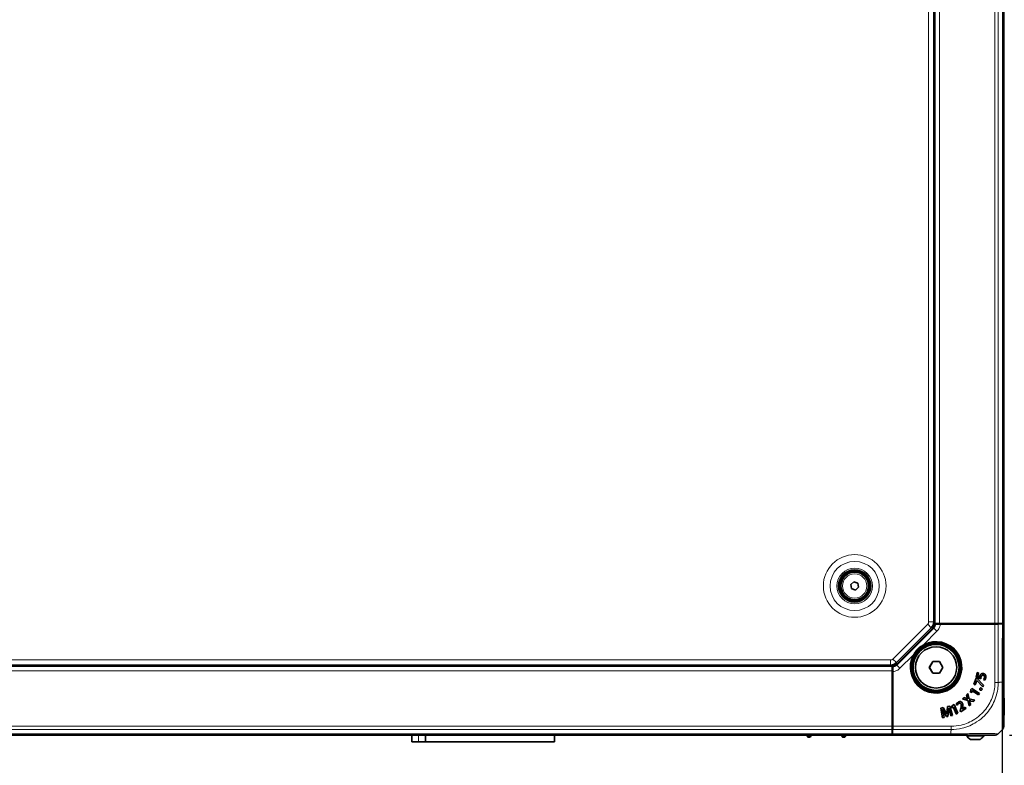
# Model space of a CAD drawing. Header units: millimetres. Extents: x 0 to 1118, y 0 to 864.
# Tile 82 of 86: x 577 to 684, y 446 to 527. Entities that reach past the tile are written whole.
import ezdxf

# ---------------------------------------------------------------- set-up
doc = ezdxf.new("R2010")
doc.units = ezdxf.units.MM
doc.layers.add('ALPHAREV', color=7, linetype='Continuous', lineweight=25)
doc.styles.add('SLDTEXTSTYLE0', font='TXT', dxfattribs={"width": 0.605})
doc.dimstyles.new('SLDDIMSTYLE0', dxfattribs={"dimtxt": 3.175, "dimasz": 4.572, "dimexe": 0, "dimexo": 0.0625, "dimgap": 0.79375, "dimtad": 0, "dimtih": 1, "dimtoh": 1, "dimdec": 0, "dimlfac": 4, "dimrnd": 1e-09, "dimzin": 12, "dimdsep": 46, "dimtxsty": 'SLDTEXTSTYLE0', "dimsah": 1, "dimcen": 0.09, "dimadec": 0, "dimazin": 3, "dimtfac": 1, "dimtofl": 0, "dimtmove": 0, "dimatfit": 3, "dimfxl": 1, "dimfrac": 2, "dimtolj": 1, "dimtzin": 12, "dimarcsym": 0})

# ---------------------------------------------------------------- blocks, each defined once
blk = doc.blocks.new('_D_1')
at = {"layer": 'ALPHAREV'}
for p, q in [((684.63, 449.06), (866.08, 449.06)), ((864.48, 449.06), (864.48, 425.84)), ((861.09, 425.12), (859.99, 425.12)), ((859.99, 425.12), (859.99, 420.24)), ((865.94, 425.12), (867.03, 425.12)), ((867.03, 425.12), (867.03, 420.24)), ((859.99, 420.24), (861.09, 420.24)), ((867.03, 420.24), (865.94, 420.24)), ((864.48, 386.56), (864.48, 409.77)), ((810.44, 386.56), (866.08, 386.56))]:
    blk.add_line(p, q, dxfattribs=at)
for points in [[(864.48, 449.06), (863.72, 444.48), (865.24, 444.48)], [(864.48, 386.56), (865.24, 391.13), (863.72, 391.13)]]:
    blk.add_solid(points, dxfattribs=at)
at = {"layer": 'ALPHAREV', "char_height": 3.175, "attachment_point": 1, "style": 'SLDTEXTSTYLE0'}
for s, insert in [('250', (851.63, 424.34)), ('10', (861.09, 424.34)), ('MIN', (869.31, 424.34)), ('ACESS DOOR', (849.33, 418.73)), ('CLEARANCE', (851.15, 413.86))]:
    blk.add_mtext(s, dxfattribs=dict(at, insert=insert))
blk = doc.blocks.new('_D_2')
at = {"layer": 'ALPHAREV'}
for p, q in [((683.84, 459.62), (683.84, 360.84)), ((808.84, 384.96), (808.84, 360.84)), ((851.62, 367.31), (850.53, 367.31)), ((850.53, 367.31), (850.53, 362.44)), ((856.48, 367.31), (857.57, 367.31)), ((857.57, 367.31), (857.57, 362.44)), ((683.84, 362.44), (808.84, 362.44)), ((808.84, 362.44), (834.29, 362.44)), ((850.53, 362.44), (851.62, 362.44)), ((857.57, 362.44), (856.48, 362.44))]:
    blk.add_line(p, q, dxfattribs=at)
for points in [[(683.84, 362.44), (688.42, 361.68), (688.42, 363.2)], [(808.84, 362.44), (804.27, 363.2), (804.27, 361.68)]]:
    blk.add_solid(points, dxfattribs=at)
at = {"layer": 'ALPHAREV', "char_height": 3.175, "attachment_point": 1, "style": 'SLDTEXTSTYLE0'}
for s, insert in [('500', (842.17, 366.53)), ('20', (851.62, 366.53)), ('MIN', (859.85, 366.53)), ('REAR CLEARANCE', (835.02, 360.93))]:
    blk.add_mtext(s, dxfattribs=dict(at, insert=insert))

msp = doc.modelspace()

# ---------------------------------------------------------------- linework, layer by layer
at = {"color": 7, "linetype": 'Continuous', "lineweight": 18}
for p, q in [((675.802833, 595.470842), (675.802833, 461.391427)), ((676.365333, 595.643634), (676.365333, 461.218634)), ((676.990333, 595.643634), (676.990333, 461.218634)), ((683.033226, 595.643634), (683.033226, 461.218634)), ((683.38678, 595.643634), (683.38678, 461.218634)), ((683.843887, 595.643634), (683.843887, 461.218634)), ((675.700321, 461.143939), (671.902528, 457.346147)), ((672.326202, 456.689801), (676.356667, 460.720266)), ((675.700321, 461.143939), (676.089229, 460.75503)), ((675.802833, 461.391427), (676.352833, 461.391427)), ((676.356667, 460.720266), (676.280805, 460.759106)), ((676.709359, 460.367574), (676.356667, 460.720266)), ((676.817074, 461.168634), (676.921877, 461.168634)), ((676.921877, 461.168634), (683.38678, 461.168634)), ((681.88597, 461.218634), (681.88597, 461.183533)), ((683.033226, 454.780673), (683.033226, 461.151179)), ((683.38678, 461.153735), (683.38678, 454.778226)), ((683.742515, 461.177324), (683.742515, 461.218634)), ((683.843887, 454.806195), (683.843887, 461.175554)), ((676.709359, 460.367574), (675.270506, 458.92872)), ((675.294207, 458.884703), (675.270506, 458.92872)), ((674.117747, 457.775962), (672.678894, 456.337109)), ((674.117747, 457.775962), (674.161764, 457.752261)), ((671.827833, 456.681134), (487.902833, 456.681134)), ((671.655041, 457.243634), (488.075625, 457.243634)), ((671.655041, 457.243634), (671.655041, 456.693634)), ((671.902528, 457.346147), (672.291437, 456.957238)), ((672.287362, 456.765663), (672.326202, 456.689801)), ((672.678894, 456.337109), (672.326202, 456.689801)), ((671.827833, 456.056134), (487.902833, 456.056134)), ((671.877833, 456.124591), (671.877833, 456.229394)), ((671.877833, 449.659688), (671.877833, 456.124591)), ((683.547622, 454.806134), (683.843845, 454.806134)), ((679.880987, 453.077622), (679.88163, 453.079707)), ((680.006255, 453.20423), (680.00418, 453.203554)), ((680.31119, 452.621187), (680.313259, 452.621878)), ((680.458135, 452.769798), (680.457541, 452.767698)), ((677.411325, 451.406222), (677.413473, 451.406601)), ((677.53163, 451.474672), (677.529739, 451.473583)), ((677.95876, 451.579896), (677.96093, 451.579676)), ((678.110702, 451.57401), (678.1086, 451.573426)), ((679.29034, 451.856596), (679.288228, 451.857145)), ((671.827833, 450.013241), (487.902833, 450.013241)), ((671.862934, 450.206134), (671.827833, 450.206134)), ((671.895288, 450.013241), (678.265794, 450.013241)), ((671.827833, 449.659688), (487.902833, 449.659688)), ((671.827833, 449.202581), (487.902833, 449.202581)), ((620.187833, 449.056134), (620.187833, 448.331134)), ((662.690171, 449.056134), (662.693601, 448.947479)), ((662.833816, 448.947477), (662.693601, 448.947477)), ((662.833816, 448.947479), (662.837245, 449.056134)), ((666.468473, 449.056134), (666.471846, 448.949297)), ((666.61207, 448.949295), (666.471846, 448.949295)), ((666.61207, 448.949297), (666.615442, 449.056134)), ((671.870913, 449.202581), (678.240273, 449.202581)), ((678.268244, 449.659688), (671.892732, 449.659688)), ((678.240333, 449.498801), (678.240333, 449.202623))]:
    msp.add_line(p, q, dxfattribs=at)
at = {"color": 7, "linetype": 'Continuous', "lineweight": 35}
for p, q in [((676.352833, 595.470842), (676.352833, 461.391427)), ((676.490333, 595.643634), (676.490333, 461.218634)), ((683.990333, 595.643634), (683.990333, 461.218634)), ((667.317615, 465.452823), (667.65601, 465.745563)), ((667.401938, 465.013394), (667.317615, 465.452823)), ((667.824657, 464.866705), (667.401938, 465.013394)), ((667.65601, 465.745563), (668.078728, 465.598875)), ((668.163052, 465.159446), (667.824657, 464.866705)), ((668.078728, 465.598875), (668.163052, 465.159446)), ((672.287362, 456.765663), (676.280805, 460.759106)), ((676.089229, 460.75503), (672.291437, 456.957238)), ((676.321961, 461.157725), (676.488485, 461.157725)), ((676.33609, 461.218634), (676.41773, 461.218634)), ((676.41773, 461.218634), (676.356821, 461.157725)), ((676.490333, 461.218634), (676.41773, 461.218634)), ((676.488485, 461.157725), (676.490333, 461.168634)), ((676.990333, 461.218634), (676.490333, 461.218634)), ((676.490333, 461.168634), (676.492016, 461.179544)), ((676.570364, 461.159299), (676.492016, 461.179544)), ((676.492016, 461.179544), (676.740333, 461.179544)), ((676.740333, 461.179544), (676.817074, 461.168634)), ((676.817074, 461.168634), (676.921877, 461.183533)), ((676.817074, 461.168634), (676.921877, 461.153735)), ((676.921877, 461.168634), (676.921877, 461.183533)), ((676.921877, 461.183533), (683.38678, 461.183533)), ((676.921877, 461.168634), (676.921877, 461.153735)), ((676.921877, 461.153735), (683.38678, 461.153735)), ((683.033226, 461.218634), (676.990333, 461.218634)), ((677.070718, 461.151179), (683.033226, 461.151179)), ((677.637744, 461.183533), (677.672845, 461.218634)), ((681.340333, 461.183533), (681.340333, 461.218634)), ((681.840333, 461.218634), (681.840333, 461.183533)), ((682.740333, 461.183533), (682.740333, 461.218634)), ((683.38678, 461.218634), (683.033226, 461.218634)), ((683.843887, 461.218634), (683.38678, 461.218634)), ((683.38678, 461.183533), (683.38678, 461.168634)), ((683.38678, 461.183533), (683.843887, 461.175554)), ((683.38678, 461.168634), (683.38678, 461.153735)), ((683.990333, 461.218634), (683.843887, 461.218634)), ((683.865333, 461.218634), (683.865333, 461.175156)), ((683.990333, 461.169383), (683.990333, 454.806679)), ((674.750339, 458.296128), (675.34898, 458.89477)), ((674.151698, 457.697487), (674.750339, 458.296128)), ((671.827833, 456.556134), (487.902833, 456.556134)), ((671.655041, 456.693634), (488.075625, 456.693634)), ((671.827833, 456.628737), (671.827833, 456.710377)), ((671.888743, 456.689647), (671.827833, 456.628737)), ((671.827833, 456.628737), (671.827833, 456.556134)), ((671.827833, 456.056134), (671.827833, 456.556134)), ((671.877833, 456.556134), (671.866924, 456.554451)), ((671.887169, 456.476103), (671.866924, 456.554451)), ((671.866924, 456.306134), (671.866924, 456.554451)), ((671.877833, 456.229394), (671.866924, 456.306134)), ((671.877833, 456.556134), (671.888743, 456.557983)), ((671.888743, 456.724506), (671.888743, 456.557983)), ((676.245698, 457.071361), (675.876063, 456.431134)), ((675.876063, 456.431134), (676.245698, 455.790907)), ((675.88614, 456.431134), (675.876063, 456.431134)), ((676.250736, 457.062634), (675.88614, 456.431134)), ((675.88614, 456.431134), (676.250736, 455.799634)), ((676.984968, 457.071361), (676.245698, 457.071361)), ((676.250736, 457.062634), (676.245698, 457.071361)), ((676.97993, 457.062634), (676.250736, 457.062634)), ((676.97993, 457.062634), (676.984968, 457.071361)), ((677.344527, 456.431134), (676.97993, 457.062634)), ((676.97993, 455.799634), (677.344527, 456.431134)), ((677.354603, 456.431134), (676.984968, 457.071361)), ((676.984968, 455.790907), (677.354603, 456.431134)), ((677.344527, 456.431134), (677.354603, 456.431134)), ((679.251381, 456.343634), (679.383996, 456.343634)), ((679.252833, 456.468634), (679.252833, 456.431134)), ((671.827833, 450.013241), (671.827833, 456.056134)), ((671.827833, 455.373623), (671.862934, 455.408724)), ((671.862934, 456.124591), (671.877833, 456.229394)), ((671.877833, 456.124591), (671.862934, 456.124591)), ((671.862934, 449.659688), (671.862934, 456.124591)), ((671.892732, 456.124591), (671.877833, 456.229394)), ((671.877833, 456.124591), (671.892732, 456.124591)), ((671.892732, 449.659688), (671.892732, 456.124591)), ((671.895288, 455.97575), (671.895288, 450.013241)), ((676.250736, 455.799634), (676.245698, 455.790907)), ((676.245698, 455.790907), (676.984968, 455.790907)), ((676.250736, 455.799634), (676.97993, 455.799634)), ((676.97993, 455.799634), (676.984968, 455.790907)), ((680.973259, 455.248939), (680.743366, 454.603224)), ((680.974583, 455.246152), (680.746153, 454.604548)), ((681.08999, 455.20738), (680.973259, 455.248939)), ((680.974583, 455.246152), (680.973259, 455.248939)), ((681.088789, 455.205491), (680.974583, 455.246152)), ((681.092594, 455.871229), (680.992971, 455.35383)), ((680.995476, 455.355297), (680.992971, 455.35383)), ((680.992971, 455.35383), (681.485302, 455.190364)), ((681.094324, 455.868674), (680.995476, 455.355297)), ((680.995476, 455.355297), (681.483257, 455.193342)), ((681.088789, 455.205491), (681.08999, 455.20738)), ((681.789035, 454.50065), (681.08999, 455.20738)), ((681.249662, 455.840986), (681.092594, 455.871229)), ((681.094324, 455.868674), (681.092594, 455.871229)), ((681.247107, 455.839256), (681.094324, 455.868674)), ((681.173039, 455.454578), (681.247107, 455.839256)), ((681.173039, 455.454578), (681.175538, 455.456017)), ((681.371879, 455.385179), (681.173039, 455.454578)), ((681.175538, 455.456017), (681.249662, 455.840986)), ((681.369921, 455.388173), (681.175538, 455.456017)), ((681.247107, 455.839256), (681.249662, 455.840986)), ((681.371879, 455.385179), (681.369921, 455.388173)), ((681.381368, 455.461058), (681.379224, 455.461467)), ((681.492447, 455.690734), (681.490867, 455.69224)), ((681.500298, 455.329593), (681.502439, 455.329175)), ((681.747052, 455.579557), (681.7466, 455.577421)), ((681.769791, 455.772011), (681.7702, 455.774156)), ((681.890114, 455.324686), (681.887969, 455.325091)), ((682.036495, 455.3028), (682.03864, 455.302399)), ((680.4963, 454.145125), (680.410229, 454.008474)), ((680.496984, 454.142116), (680.412347, 454.007742)), ((681.358656, 453.601957), (680.4963, 454.145125)), ((680.496984, 454.142116), (680.4963, 454.145125)), ((681.355647, 453.601274), (680.496984, 454.142116)), ((680.746153, 454.604548), (680.743366, 454.603224)), ((680.743366, 454.603224), (680.894082, 454.549565)), ((680.746153, 454.604548), (680.892758, 454.552352)), ((680.892758, 454.552352), (681.053736, 455.004501)), ((680.892758, 454.552352), (680.894082, 454.549565)), ((680.894082, 454.549565), (681.05506, 455.001713)), ((681.053736, 455.004501), (681.05506, 455.001713)), ((681.053736, 455.004501), (681.059234, 455.002543)), ((681.05506, 455.001713), (681.058015, 455.000661)), ((681.059234, 455.002543), (681.058015, 455.000661)), ((681.058015, 455.000661), (681.720646, 454.308561)), ((681.059234, 455.002543), (681.719776, 454.312624)), ((681.78652, 454.500091), (681.088789, 455.205491)), ((681.553423, 454.174845), (681.554388, 454.176806)), ((681.719776, 454.312624), (681.78652, 454.500091)), ((681.719776, 454.312624), (681.720646, 454.308561)), ((681.720646, 454.308561), (681.789035, 454.50065)), ((681.78652, 454.500091), (681.789035, 454.50065)), ((681.793345, 455.114967), (681.929189, 455.049002)), ((681.796714, 455.115756), (681.928579, 455.051723)), ((683.990333, 454.806679), (683.990333, 454.656156)), ((676.615333, 453.793634), (676.577833, 453.793634)), ((676.702833, 453.662472), (676.702833, 453.795086)), ((679.646274, 453.151794), (679.490736, 452.994631)), ((679.646897, 453.149321), (679.494943, 452.99578)), ((679.88163, 453.079707), (679.646274, 453.151794)), ((679.646897, 453.149321), (679.646274, 453.151794)), ((679.880987, 453.077622), (679.646897, 453.149321)), ((680.084209, 453.594303), (679.92867, 453.43714)), ((679.92867, 453.43714), (680.00418, 453.203554)), ((679.931155, 453.436548), (679.92867, 453.43714)), ((680.083052, 453.590032), (679.931155, 453.436548)), ((679.931155, 453.436548), (680.006255, 453.20423)), ((680.083052, 453.590032), (680.084209, 453.594303)), ((680.23182, 453.009995), (680.083052, 453.590032)), ((680.23361, 453.011797), (680.084209, 453.594303)), ((680.410229, 454.008474), (680.38168, 453.733675)), ((680.384028, 453.735159), (680.38168, 453.733675)), ((680.38168, 453.733675), (680.522612, 453.683821)), ((680.412347, 454.007742), (680.384028, 453.735159)), ((680.384028, 453.735159), (680.520705, 453.68681)), ((680.412347, 454.007742), (680.410229, 454.008474)), ((680.520705, 453.68681), (680.540329, 453.892561)), ((680.520705, 453.68681), (680.522612, 453.683821)), ((680.522612, 453.683821), (680.542451, 453.891837)), ((680.540329, 453.892561), (680.543439, 453.8975)), ((680.540329, 453.892561), (680.542451, 453.891837)), ((680.542451, 453.891837), (680.544123, 453.894491)), ((680.543439, 453.8975), (680.544123, 453.894491)), ((680.543439, 453.8975), (681.258532, 453.447089)), ((680.544123, 453.894491), (681.259215, 453.44408)), ((681.258532, 453.447089), (681.355647, 453.601274)), ((681.258532, 453.447089), (681.259215, 453.44408)), ((681.259215, 453.44408), (681.358656, 453.601957)), ((681.355647, 453.601274), (681.358656, 453.601957)), ((681.392749, 454.122754), (681.390782, 454.123707)), ((681.451186, 453.964338), (681.450233, 453.962371)), ((681.612078, 454.017175), (681.612096, 454.017183)), ((681.612078, 454.017175), (681.613612, 454.015469)), ((681.613612, 454.015469), (681.613781, 454.015544)), ((684.055333, 453.096134), (683.990333, 453.096134)), ((684.055333, 452.325703), (684.055333, 453.096134)), ((677.388951, 452.049513), (677.141429, 451.992363)), ((677.141429, 451.992363), (677.310449, 450.946675)), ((677.143909, 451.990696), (677.141429, 451.992363)), ((677.387897, 452.047031), (677.143909, 451.990696)), ((677.143909, 451.990696), (677.312231, 450.949326)), ((677.387897, 452.047031), (677.388951, 452.049513)), ((677.617032, 451.665362), (677.387897, 452.047031)), ((677.618917, 451.666461), (677.388951, 452.049513)), ((677.867187, 452.159934), (677.820343, 451.714589)), ((677.869195, 452.158159), (677.822515, 451.714383)), ((678.111653, 452.21638), (677.867187, 452.159934)), ((677.869195, 452.158159), (677.867187, 452.159934)), ((678.110138, 452.21379), (677.869195, 452.158159)), ((677.989852, 452.003824), (677.998368, 452.005771)), ((677.989852, 452.003824), (677.991966, 452.002069)), ((677.991966, 452.002069), (677.996729, 452.003158)), ((677.998368, 452.005771), (677.996729, 452.003158)), ((678.110138, 452.21379), (678.111653, 452.21638)), ((678.406274, 451.201932), (678.110138, 452.21379)), ((678.409017, 451.200326), (678.111653, 452.21638)), ((678.43021, 452.310721), (678.254, 452.097929)), ((678.254, 452.097929), (678.343595, 451.978263)), ((678.256777, 452.097861), (678.254, 452.097929)), ((678.431565, 452.308937), (678.256777, 452.097861)), ((678.256777, 452.097861), (678.343667, 451.981807)), ((678.343595, 451.978263), (678.475508, 452.140323)), ((678.343667, 451.981807), (678.474143, 452.142103)), ((678.577633, 452.376661), (678.43021, 452.310721)), ((678.431565, 452.308937), (678.43021, 452.310721)), ((678.576532, 452.373778), (678.431565, 452.308937)), ((678.474143, 452.142103), (678.479471, 452.144486)), ((678.474143, 452.142103), (678.475508, 452.140323)), ((678.475508, 452.140323), (678.478371, 452.141604)), ((678.479471, 452.144486), (678.478371, 452.141604)), ((678.478371, 452.141604), (678.823435, 451.370136)), ((678.479471, 452.144486), (678.824536, 451.373018)), ((678.576532, 452.373778), (678.577633, 452.376661)), ((678.990877, 451.44742), (678.576532, 452.373778)), ((678.993759, 451.446319), (678.577633, 452.376661)), ((678.822144, 452.392438), (678.943498, 452.308385)), ((678.824761, 452.393279), (678.94239, 452.311807)), ((679.029813, 452.648601), (679.028637, 452.650441)), ((679.079643, 452.499334), (679.080828, 452.4975)), ((679.32797, 452.453508), (679.326123, 452.452344)), ((679.449498, 451.883889), (679.483281, 451.99781)), ((679.451874, 451.884229), (679.485384, 451.997229)), ((679.804843, 452.105362), (679.452921, 451.878577)), ((679.805495, 452.108378), (679.453573, 451.881593)), ((679.476308, 452.571447), (679.478157, 452.572609)), ((679.483281, 451.99781), (679.485384, 451.997229)), ((679.494943, 452.99578), (679.490736, 452.994631)), ((679.490736, 452.994631), (680.073706, 452.841305)), ((679.494943, 452.99578), (680.075488, 452.843092)), ((679.804843, 452.105362), (679.805495, 452.108378)), ((679.889116, 451.974588), (679.804843, 452.105362)), ((679.892132, 451.973936), (679.805495, 452.108378)), ((680.071558, 453.019801), (680.069463, 453.017598)), ((680.070076, 453.015076), (680.069463, 453.017598)), ((680.074103, 453.019311), (680.070076, 453.015076)), ((680.074103, 453.019311), (680.071558, 453.019801)), ((680.075488, 452.843092), (680.073706, 452.841305)), ((680.073706, 452.841305), (680.233173, 452.242217)), ((680.075488, 452.843092), (680.234302, 452.24646)), ((680.23182, 453.009995), (680.23361, 453.011797)), ((680.840048, 452.858533), (680.23182, 453.009995)), ((680.233173, 452.242217), (680.388712, 452.399381)), ((680.234302, 452.24646), (680.233173, 452.242217)), ((680.844296, 452.859724), (680.23361, 453.011797)), ((680.234302, 452.24646), (680.386213, 452.399957)), ((680.236214, 452.830399), (680.241728, 452.835804)), ((680.236214, 452.830399), (680.238795, 452.829873)), ((680.238795, 452.829873), (680.2423, 452.833309)), ((680.241728, 452.835804), (680.2423, 452.833309)), ((680.386213, 452.399957), (680.31119, 452.621187)), ((680.388712, 452.399381), (680.313259, 452.621878)), ((680.386213, 452.399957), (680.388712, 452.399381)), ((680.457541, 452.767698), (680.687655, 452.701446)), ((680.458135, 452.769798), (680.687015, 452.703901)), ((680.687015, 452.703901), (680.840048, 452.858533)), ((680.687015, 452.703901), (680.687655, 452.701446)), ((680.687655, 452.701446), (680.844296, 452.859724)), ((680.840048, 452.858533), (680.844296, 452.859724)), ((684.055333, 451.221134), (684.055333, 452.325703)), ((671.827833, 451.706134), (671.862934, 451.706134)), ((671.862934, 451.206134), (671.827833, 451.206134)), ((677.310449, 450.946675), (677.486159, 450.987245)), ((677.312231, 450.949326), (677.310449, 450.946675)), ((677.312231, 450.949326), (677.483656, 450.988907)), ((677.327985, 451.850656), (677.334784, 451.852673)), ((677.327985, 451.850656), (677.330507, 451.849128)), ((677.330507, 451.849128), (677.333615, 451.85005)), ((677.334784, 451.852673), (677.333615, 451.85005)), ((677.483656, 450.988907), (677.411325, 451.406222)), ((677.486159, 450.987245), (677.413473, 451.406601)), ((677.483656, 450.988907), (677.486159, 450.987245)), ((677.529739, 451.473583), (677.769056, 451.065439)), ((677.53163, 451.474672), (677.770127, 451.067925)), ((677.617032, 451.665362), (677.618917, 451.666461)), ((677.769056, 451.065439), (677.914207, 451.098953)), ((677.770127, 451.067925), (677.769056, 451.065439)), ((677.770127, 451.067925), (677.912188, 451.100726)), ((677.795082, 451.32835), (677.796293, 451.330835)), ((677.80282, 451.329984), (677.795082, 451.32835)), ((677.800676, 451.331761), (677.796293, 451.330835)), ((677.80282, 451.329984), (677.800676, 451.331761)), ((677.822515, 451.714383), (677.820343, 451.714589)), ((677.912188, 451.100726), (677.95876, 451.579896)), ((677.912188, 451.100726), (677.914207, 451.098953)), ((677.914207, 451.098953), (677.96093, 451.579676)), ((678.1086, 451.573426), (678.225668, 451.157992)), ((678.110702, 451.57401), (678.227204, 451.160586)), ((678.225668, 451.157992), (678.409017, 451.200326)), ((678.227204, 451.160586), (678.225668, 451.157992)), ((678.227204, 451.160586), (678.406274, 451.201932)), ((678.343667, 451.981807), (678.343595, 451.978263)), ((678.406274, 451.201932), (678.409017, 451.200326)), ((678.823435, 451.370136), (678.993759, 451.446319)), ((678.824536, 451.373018), (678.823435, 451.370136)), ((678.824536, 451.373018), (678.990877, 451.44742)), ((678.990877, 451.44742), (678.993759, 451.446319)), ((679.288228, 451.857145), (679.247164, 451.698213)), ((679.249516, 451.698592), (679.247164, 451.698213)), ((679.247164, 451.698213), (679.310868, 451.599359)), ((679.29034, 451.856596), (679.249516, 451.698592)), ((679.249516, 451.698592), (679.31152, 451.602375)), ((679.310868, 451.599359), (679.892132, 451.973936)), ((679.31152, 451.602375), (679.310868, 451.599359)), ((679.31152, 451.602375), (679.889116, 451.974588)), ((679.449498, 451.883889), (679.451874, 451.884229)), ((679.452921, 451.878577), (679.449498, 451.883889)), ((679.453573, 451.881593), (679.451874, 451.884229)), ((679.452921, 451.878577), (679.453573, 451.881593)), ((679.889116, 451.974588), (679.892132, 451.973936)), ((683.990333, 451.221134), (684.055333, 451.221134)), ((671.862934, 450.556134), (671.827833, 450.556134)), ((671.827833, 449.659688), (671.827833, 450.013241)), ((671.827833, 449.056134), (487.902833, 449.056134)), ((619.437833, 449.056134), (619.437833, 448.331134)), ((620.927769, 449.056134), (620.927769, 448.331134)), ((635.012833, 448.331134), (635.012833, 449.056134)), ((662.831304, 448.834384), (662.696112, 448.834384)), ((666.609554, 448.835987), (666.474362, 448.835987)), ((671.827833, 449.202581), (671.827833, 449.659688)), ((671.86736, 449.406134), (671.827833, 449.406134)), ((671.827833, 449.056134), (671.827833, 449.202581)), ((671.862934, 449.659688), (671.870913, 449.202581)), ((671.877833, 449.659688), (671.862934, 449.659688)), ((678.239788, 449.056134), (671.877084, 449.056134)), ((671.892732, 449.659688), (671.877833, 449.659688)), ((678.390312, 449.056134), (678.239788, 449.056134)), ((679.950333, 449.056134), (679.950333, 448.991134)), ((679.950333, 448.991134), (680.797438, 448.991134)), ((680.797438, 448.991134), (681.825333, 448.991134)), ((681.825333, 448.991134), (681.825333, 449.056134)), ((683.843929, 449.65973), (683.386737, 449.202538)), ((620.187833, 448.331134), (619.437833, 448.331134)), ((620.927769, 448.331134), (620.187833, 448.331134)), ((635.012833, 448.331134), (620.927769, 448.331134)), ((680.360068, 448.586134), (680.836946, 448.586134)), ((680.836946, 448.586134), (681.415598, 448.586134))]:
    msp.add_line(p, q, dxfattribs=at)
at = {"color": 7, "linetype": 'Continuous', "lineweight": 35, "flags": 128}
for points in [[(679.329961, 456.982444), (679.286459, 456.810042), (679.252833, 456.468634)], [(681.483257, 455.193342), (681.484279, 455.191853), (681.485302, 455.190364)], [(681.796714, 455.115756), (681.79503, 455.115361), (681.793345, 455.114967)], [(681.928579, 455.051723), (681.928884, 455.050363), (681.929189, 455.049002)], [(676.577833, 453.793634), (676.236425, 453.760009), (676.064024, 453.716506)], [(681.612096, 454.017183), (681.612736, 454.01656), (681.613258, 454.016052), (681.613781, 454.015544)], [(678.824761, 452.393279), (678.823453, 452.392859), (678.822144, 452.392438)], [(678.94239, 452.311807), (678.942944, 452.310096), (678.943498, 452.308385)]]:
    msp.add_lwpolyline(points, dxfattribs=at)
at = {"color": 7, "linetype": 'Continuous', "lineweight": 18}
for radius in [3.41652, 2.67701, 1.9375, 1.317931]:
    msp.add_circle((667.740333, 465.306134), radius, dxfattribs=at)
at = {"color": 7, "linetype": 'Continuous', "lineweight": 35}
for centre, radius in [((667.740333, 465.306134), 1.75), ((667.740333, 465.306134), 1.6875), ((667.740333, 465.306134), 1.575), ((667.740333, 465.306134), 1.5), ((676.615333, 456.431134), 2.6375), ((676.615333, 456.431134), 2.5125), ((676.615333, 456.431134), 2.5), ((676.615333, 456.431134), 2.25)]:
    msp.add_circle(centre, radius, dxfattribs=at)
at = {"color": 7, "linetype": 'Continuous', "lineweight": 18}
for centre, radius, start, end in [((675.452833, 461.391427), 0.35, 315, 0), ((676.615333, 456.431134), 2.836635, 151.69971369, 118.30028631), ((676.615333, 456.431134), 2.786642, 151.69971369, 118.30028631), ((671.655041, 457.593634), 0.35, 270, 315)]:
    msp.add_arc(centre, radius, start, end, dxfattribs=at)
at = {"color": 7, "linetype": 'Continuous', "lineweight": 35}
for centre, radius, start, end in [((675.452833, 461.391427), 0.9, 315, 0), ((676.615333, 456.431134), 2.770045, 145.45587726, 124.54412274), ((676.615333, 456.431134), 2.770045, 124.54412274, 145.45587726), ((671.655041, 457.593634), 0.9, 270, 315), ((662.831304, 448.961383), 0.127, 270.00000751, 358.12255723), ((680.887833, 449.529832), 1.08125, 209.88214807, 240.783798), ((680.887833, 449.529832), 1.08125, 299.216202, 330.11785193), ((683.490333, 450.013241), 0.5, 315, 336.60474995)]:
    msp.add_arc(centre, radius, start, end, dxfattribs=at)
for centre, major_axis, start_param, end_param in [((683.033226, 461.159907), (0.5, 0), 4.7123889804, 5.4977871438), ((683.490333, 461.169383), (0.5, 0), 0, 0.7853981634), ((671.886561, 450.013241), (0, 0.5), 3.926990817, 4.7123889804), ((671.877084, 449.556134), (0, 0.5), 2.3561944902, 3.1415926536)]:
    msp.add_ellipse(centre, major_axis=major_axis, ratio=0.0174550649, start_param=start_param, end_param=end_param, dxfattribs=at)
for points, knots in [([(676.280805, 460.759106), (676.331848, 460.819091), (676.431532, 460.936239), (676.469808, 461.085092), (676.488485, 461.157725)], [0, 0, 0, 0, 0.5120470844, 1, 1, 1, 1]), ([(676.570364, 461.159299), (676.579665, 461.158332), (676.598266, 461.156399), (676.694064, 461.153905), (676.827953, 461.152085), (676.96194, 461.151269), (677.044411, 461.151201), (677.070718, 461.151179)], [0, 0, 0, 0, 0.2229665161, 0.4459064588, 0.6696214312, 0.8946172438, 1, 1, 1, 1]), ([(671.895288, 455.97575), (671.895191, 456.032311), (671.894997, 456.145433), (671.893484, 456.296125), (671.891259, 456.40976), (671.888998, 456.464167), (671.887597, 456.473308), (671.887169, 456.476103)], [0, 0, 0, 0, 0.22563539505, 0.4512755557, 0.67670852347, 0.90114065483, 1, 1, 1, 1]), ([(671.888743, 456.557983), (671.961378, 456.576661), (672.110231, 456.614937), (672.227379, 456.714622), (672.287362, 456.765663)], [0, 0, 0, 0, 0.48797069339, 1, 1, 1, 1]), ([(681.379224, 455.461467), (681.378159, 455.455392), (681.376028, 455.443243), (681.372302, 455.418875), (681.370873, 455.400448), (681.369921, 455.388173)], [0, 0, 0, 0, 0.2502899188, 0.50060717, 1, 1, 1, 1]), ([(681.381368, 455.461058), (681.380302, 455.454984), (681.378171, 455.442834), (681.375316, 455.424127), (681.373374, 455.40488), (681.372377, 455.391748), (681.371879, 455.385179)], [0, 0, 0, 0, 0.2418024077, 0.4836315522, 0.7417009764, 1, 1, 1, 1]), ([(681.490867, 455.69224), (681.47567, 455.674522), (681.445259, 455.639064), (681.404909, 455.561636), (681.389162, 455.500226), (681.379224, 455.461467)], [0, 0, 0, 0, 0.2692176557, 0.5387714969, 1, 1, 1, 1]), ([(681.492447, 455.690734), (681.477342, 455.673125), (681.447114, 455.637884), (681.406953, 455.560833), (681.391274, 455.499688), (681.381368, 455.461058)], [0, 0, 0, 0, 0.268872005, 0.5380803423, 1, 1, 1, 1]), ([(681.483257, 455.193342), (681.483852, 455.20505), (681.485041, 455.228468), (681.490367, 455.274001), (681.496364, 455.307569), (681.500298, 455.329593)], [0, 0, 0, 0, 0.2558328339, 0.5117225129, 1, 1, 1, 1]), ([(681.485302, 455.190364), (681.485864, 455.202073), (681.486989, 455.225493), (681.492209, 455.271899), (681.498355, 455.306309), (681.502439, 455.329175)], [0, 0, 0, 0, 0.2511465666, 0.5023637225, 1, 1, 1, 1]), ([(681.7702, 455.774156), (681.745296, 455.77763), (681.688339, 455.785575), (681.59881, 455.769154), (681.530368, 455.7318), (681.49933, 455.700715), (681.490867, 455.69224)], [0, 0, 0, 0, 0.24759303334, 0.56628472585, 0.88174124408, 1, 1, 1, 1]), ([(681.769791, 455.772011), (681.744885, 455.775482), (681.688157, 455.783388), (681.59912, 455.766909), (681.531401, 455.729789), (681.500726, 455.699035), (681.492447, 455.690734)], [0, 0, 0, 0, 0.2493863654, 0.5680193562, 0.8834066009, 1, 1, 1, 1]), ([(681.500298, 455.329593), (681.512361, 455.380297), (681.529486, 455.452279), (681.583486, 455.532083), (681.635533, 455.571419), (681.6941, 455.586933), (681.730776, 455.581824), (681.747052, 455.579557)], [0, 0, 0, 0, 0.3912077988, 0.5553782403, 0.7206767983, 0.8760478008, 1, 1, 1, 1]), ([(681.502439, 455.329175), (681.514456, 455.379725), (681.531464, 455.451268), (681.585018, 455.530443), (681.636345, 455.569332), (681.694211, 455.584721), (681.730489, 455.579666), (681.7466, 455.577421)], [0, 0, 0, 0, 0.3934045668, 0.5567871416, 0.7212922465, 0.8762227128, 1, 1, 1, 1]), ([(681.7466, 455.577421), (681.770154, 455.570086), (681.810655, 455.557473), (681.855145, 455.515498), (681.883326, 455.4599), (681.897363, 455.394177), (681.890853, 455.346303), (681.887969, 455.325091)], [0, 0, 0, 0, 0.2266027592, 0.3896556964, 0.5524846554, 0.8017068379, 1, 1, 1, 1]), ([(681.747052, 455.579557), (681.770592, 455.572246), (681.811311, 455.559599), (681.856395, 455.517544), (681.88514, 455.461469), (681.899581, 455.394899), (681.893038, 455.346372), (681.890114, 455.324686)], [0, 0, 0, 0, 0.224188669, 0.3877799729, 0.5511970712, 0.799443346, 1, 1, 1, 1]), ([(682.036495, 455.3028), (682.043113, 455.373605), (682.053563, 455.485415), (681.992521, 455.627346), (681.911134, 455.717865), (681.828282, 455.758334), (681.780255, 455.769564), (681.769791, 455.772011)], [0, 0, 0, 0, 0.348847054, 0.5508716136, 0.753220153, 0.9462316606, 1, 1, 1, 1]), ([(682.03864, 455.302399), (682.045278, 455.373612), (682.05576, 455.486075), (681.994236, 455.628785), (681.912305, 455.719763), (681.828981, 455.760414), (681.780703, 455.771701), (681.7702, 455.774156)], [0, 0, 0, 0, 0.3488531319, 0.550932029, 0.7533310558, 0.9463328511, 1, 1, 1, 1]), ([(681.887969, 455.325091), (681.882033, 455.300731), (681.869962, 455.251197), (681.83787, 455.180128), (681.8083, 455.136854), (681.793345, 455.114967)], [0, 0, 0, 0, 0.32352182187, 0.65786031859, 1, 1, 1, 1]), ([(681.890114, 455.324686), (681.884185, 455.300325), (681.872191, 455.25104), (681.840435, 455.180446), (681.811395, 455.137479), (681.796714, 455.115756)], [0, 0, 0, 0, 0.3258270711, 0.6591609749, 1, 1, 1, 1]), ([(681.928579, 455.051723), (681.942402, 455.071115), (681.970022, 455.109861), (682.009337, 455.193469), (682.025783, 455.25968), (682.036495, 455.3028)], [0, 0, 0, 0, 0.2589362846, 0.5173835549, 1, 1, 1, 1]), ([(681.929189, 455.049002), (681.943327, 455.068686), (681.971582, 455.108023), (682.011333, 455.192483), (682.027906, 455.259193), (682.03864, 455.302399)], [0, 0, 0, 0, 0.2608507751, 0.5212699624, 1, 1, 1, 1]), ([(681.554388, 454.176806), (681.53773, 454.183027), (681.509189, 454.193687), (681.465518, 454.190198), (681.431222, 454.174619), (681.406111, 454.15067), (681.395498, 454.132003), (681.390782, 454.123707)], [0, 0, 0, 0, 0.2740762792, 0.4695870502, 0.6658471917, 0.8514986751, 1, 1, 1, 1]), ([(681.553423, 454.174845), (681.536742, 454.181053), (681.508426, 454.19159), (681.465334, 454.187849), (681.431873, 454.172371), (681.407574, 454.148884), (681.397277, 454.130735), (681.392749, 454.122754)], [0, 0, 0, 0, 0.2791712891, 0.4738793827, 0.6693084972, 0.8545776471, 1, 1, 1, 1]), ([(681.612096, 454.017183), (681.617577, 454.032417), (681.627107, 454.058904), (681.622612, 454.099331), (681.606695, 454.132801), (681.582186, 454.15852), (681.562142, 454.169896), (681.553423, 454.174845)], [0, 0, 0, 0, 0.25545244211, 0.4441377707, 0.63240267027, 0.84009442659, 1, 1, 1, 1]), ([(681.613781, 454.015544), (681.619334, 454.030715), (681.629095, 454.057385), (681.625214, 454.098472), (681.609328, 454.132844), (681.58439, 454.159722), (681.563648, 454.171533), (681.554388, 454.176806)], [0, 0, 0, 0, 0.2496470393, 0.4388372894, 0.6277580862, 0.8338210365, 1, 1, 1, 1]), ([(683.990333, 454.806679), (683.990333, 454.408919), (683.990333, 453.728177), (683.990333, 452.819379), (683.990333, 452.074709), (683.990333, 451.423366), (683.990333, 450.882962), (683.990333, 450.462261), (683.990333, 450.171477), (683.990333, 450.031359), (683.990333, 450.01827), (683.990333, 450.013435)], [0, 0, 0, 0, 0.1584127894, 0.2711139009, 0.383835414, 0.4991898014, 0.6083333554, 0.7174776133, 0.8267510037, 0.9360043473, 1, 1, 1, 1]), ([(680.070076, 453.015076), (680.046451, 453.023265), (680.003275, 453.038232), (679.940248, 453.059112), (679.900742, 453.071452), (679.880987, 453.077622)], [0, 0, 0, 0, 0.3766099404, 0.6882754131, 1, 1, 1, 1]), ([(680.069463, 453.017598), (680.045837, 453.025785), (680.002869, 453.040675), (679.940257, 453.061395), (679.901173, 453.073603), (679.88163, 453.079707)], [0, 0, 0, 0, 0.3791419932, 0.6895421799, 1, 1, 1, 1]), ([(680.00418, 453.203554), (680.012039, 453.179813), (680.026219, 453.13697), (680.049201, 453.075885), (680.064105, 453.038499), (680.071558, 453.019801)], [0, 0, 0, 0, 0.3832034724, 0.6915286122, 1, 1, 1, 1]), ([(680.006255, 453.20423), (680.014113, 453.180489), (680.028359, 453.137447), (680.051505, 453.075976), (680.066569, 453.038202), (680.074103, 453.019311)], [0, 0, 0, 0, 0.3807581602, 0.6903053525, 1, 1, 1, 1]), ([(681.390782, 454.123707), (681.384728, 454.106291), (681.374501, 454.076867), (681.382146, 454.03313), (681.400438, 453.99945), (681.425163, 453.976274), (681.443321, 453.966204), (681.450233, 453.962371)], [0, 0, 0, 0, 0.2837368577, 0.4793641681, 0.6749761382, 0.8762655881, 1, 1, 1, 1]), ([(681.392749, 454.122754), (681.38672, 454.1053), (681.376619, 454.076057), (681.384592, 454.032879), (681.402831, 453.999979), (681.427091, 453.97768), (681.444672, 453.967945), (681.451186, 453.964338)], [0, 0, 0, 0, 0.2891116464, 0.4843698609, 0.6795857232, 0.8812901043, 1, 1, 1, 1]), ([(681.450233, 453.962371), (681.46668, 453.956292), (681.49544, 453.945662), (681.539596, 453.949952), (681.575371, 453.966022), (681.599341, 453.990622), (681.609606, 454.008494), (681.613612, 454.015469)], [0, 0, 0, 0, 0.2710945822, 0.4740543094, 0.6772857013, 0.8740494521, 1, 1, 1, 1]), ([(681.451186, 453.964338), (681.467656, 453.958272), (681.496206, 453.947757), (681.539807, 453.952317), (681.57477, 453.968298), (681.598073, 453.99267), (681.60813, 454.010267), (681.612078, 454.017175)], [0, 0, 0, 0, 0.2748674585, 0.4764549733, 0.6782894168, 0.8737115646, 1, 1, 1, 1]), ([(677.95876, 451.579896), (677.963897, 451.629643), (677.973744, 451.724989), (677.984047, 451.866363), (677.987917, 451.957994), (677.989852, 452.003824)], [0, 0, 0, 0, 0.3528751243, 0.6763398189, 1, 1, 1, 1]), ([(677.96093, 451.579676), (677.966068, 451.629422), (677.975889, 451.724515), (677.986167, 451.865376), (677.990032, 451.956496), (677.991966, 452.002069)], [0, 0, 0, 0, 0.35415421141, 0.67698040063, 1, 1, 1, 1]), ([(677.996729, 452.003158), (678.008012, 451.954433), (678.030352, 451.857959), (678.069177, 451.715082), (678.095458, 451.620647), (678.1086, 451.573426)], [0, 0, 0, 0, 0.3378196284, 0.6688819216, 1, 1, 1, 1]), ([(677.998368, 452.005771), (678.009635, 451.957043), (678.032021, 451.860223), (678.070997, 451.716669), (678.097467, 451.621566), (678.110702, 451.57401)], [0, 0, 0, 0, 0.3362434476, 0.6680926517, 1, 1, 1, 1]), ([(679.028637, 452.650441), (679.001541, 452.630789), (678.929555, 452.578582), (678.859012, 452.487138), (678.83052, 452.413952), (678.822144, 452.392438)], [0, 0, 0, 0, 0.2988213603, 0.7938795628, 1, 1, 1, 1]), ([(679.029813, 452.648601), (679.002854, 452.629051), (678.93121, 452.577099), (678.861295, 452.486522), (678.832961, 452.414207), (678.824761, 452.393279)], [0, 0, 0, 0, 0.3000767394, 0.7974441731, 1, 1, 1, 1]), ([(678.94239, 452.311807), (678.952138, 452.334925), (678.969562, 452.376247), (679.010818, 452.444169), (679.053019, 452.477994), (679.079643, 452.499334)], [0, 0, 0, 0, 0.3191578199, 0.5704596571, 1, 1, 1, 1]), ([(678.943498, 452.308385), (678.953107, 452.33155), (678.970392, 452.373221), (679.011574, 452.441764), (679.054088, 452.475979), (679.080828, 452.4975)], [0, 0, 0, 0, 0.3171435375, 0.5705001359, 1, 1, 1, 1]), ([(679.478157, 452.572609), (679.45065, 452.60707), (679.398841, 452.671977), (679.287672, 452.718184), (679.171585, 452.718307), (679.087456, 452.684705), (679.040005, 452.657063), (679.028637, 452.650441)], [0, 0, 0, 0, 0.2549890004, 0.4802614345, 0.6776544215, 0.9227770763, 1, 1, 1, 1]), ([(679.476308, 452.571447), (679.449021, 452.605646), (679.397605, 452.670082), (679.287252, 452.716), (679.171909, 452.716109), (679.088308, 452.682674), (679.041121, 452.655188), (679.029813, 452.648601)], [0, 0, 0, 0, 0.2547223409, 0.4799480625, 0.6772943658, 0.9226685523, 1, 1, 1, 1]), ([(679.079643, 452.499334), (679.103719, 452.512473), (679.141786, 452.533246), (679.20168, 452.540732), (679.251594, 452.52672), (679.296652, 452.497534), (679.317922, 452.467633), (679.32797, 452.453508)], [0, 0, 0, 0, 0.2852273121, 0.4509895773, 0.6177137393, 0.8194114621, 1, 1, 1, 1]), ([(679.080828, 452.4975), (679.104661, 452.510512), (679.142267, 452.531043), (679.201376, 452.538531), (679.250571, 452.524731), (679.295112, 452.495945), (679.316155, 452.466359), (679.326123, 452.452344)], [0, 0, 0, 0, 0.2858471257, 0.4510286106, 0.6171853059, 0.8186624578, 1, 1, 1, 1]), ([(679.326123, 452.452344), (679.339692, 452.423105), (679.372759, 452.35185), (679.366184, 452.219271), (679.337656, 452.051341), (679.306626, 451.929426), (679.288228, 451.857145)], [0, 0, 0, 0, 0.15683596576, 0.38221485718, 0.63372066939, 1, 1, 1, 1]), ([(679.32797, 452.453508), (679.341652, 452.424044), (679.374954, 452.352329), (679.368374, 452.218971), (679.339749, 452.05071), (679.308697, 451.928717), (679.29034, 451.856596)], [0, 0, 0, 0, 0.1576035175, 0.3836018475, 0.6355895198, 1, 1, 1, 1]), ([(679.483281, 451.99781), (679.495348, 452.046432), (679.519496, 452.143724), (679.540323, 452.29237), (679.540029, 452.442448), (679.496869, 452.529823), (679.476308, 452.571447)], [0, 0, 0, 0, 0.2547076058, 0.5096760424, 0.7664142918, 1, 1, 1, 1]), ([(679.485384, 451.997229), (679.497455, 452.045849), (679.521608, 452.14314), (679.542435, 452.29178), (679.542333, 452.442444), (679.498962, 452.53041), (679.478157, 452.572609)], [0, 0, 0, 0, 0.2539301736, 0.5081190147, 0.7640373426, 1, 1, 1, 1]), ([(680.31119, 452.621187), (680.303366, 452.644934), (680.287865, 452.691979), (680.264122, 452.762205), (680.245521, 452.807657), (680.236214, 452.830399)], [0, 0, 0, 0, 0.33742198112, 0.66848372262, 1, 1, 1, 1]), ([(680.313259, 452.621878), (680.305435, 452.645624), (680.290002, 452.692461), (680.266406, 452.762272), (680.248003, 452.807329), (680.238795, 452.829873)], [0, 0, 0, 0, 0.3394357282, 0.6694960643, 1, 1, 1, 1]), ([(680.241728, 452.835804), (680.265464, 452.827935), (680.313127, 452.812135), (680.385405, 452.790546), (680.43389, 452.776714), (680.458135, 452.769798)], [0, 0, 0, 0, 0.3315217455, 0.6657188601, 1, 1, 1, 1]), ([(680.2423, 452.833309), (680.266039, 452.825448), (680.313512, 452.809726), (680.385405, 452.788282), (680.433494, 452.77456), (680.457541, 452.767698)], [0, 0, 0, 0, 0.333336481, 0.6666276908, 1, 1, 1, 1]), ([(677.411325, 451.406222), (677.402415, 451.45543), (677.384533, 451.554191), (677.356757, 451.702339), (677.337576, 451.801216), (677.327985, 451.850656)], [0, 0, 0, 0, 0.33177481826, 0.66588285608, 1, 1, 1, 1]), ([(677.413473, 451.406601), (677.404564, 451.455809), (677.38674, 451.554252), (677.359086, 451.701764), (677.340034, 451.800006), (677.330507, 451.849128)], [0, 0, 0, 0, 0.33320640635, 0.66659871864, 1, 1, 1, 1]), ([(677.333615, 451.85005), (677.355227, 451.804948), (677.396608, 451.718588), (677.462414, 451.593245), (677.507292, 451.513479), (677.529739, 451.473583)], [0, 0, 0, 0, 0.353345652, 0.6765680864, 1, 1, 1, 1]), ([(677.334784, 451.852673), (677.356383, 451.807564), (677.39786, 451.720938), (677.463894, 451.595076), (677.509046, 451.514815), (677.53163, 451.474672)], [0, 0, 0, 0, 0.35193923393, 0.67586292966, 1, 1, 1, 1]), ([(677.795082, 451.32835), (677.772945, 451.373196), (677.733754, 451.452589), (677.673805, 451.564656), (677.635959, 451.631789), (677.617032, 451.665362)], [0, 0, 0, 0, 0.3935452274, 0.6967050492, 1, 1, 1, 1]), ([(677.796293, 451.330835), (677.774147, 451.375678), (677.735055, 451.454833), (677.675311, 451.566427), (677.637718, 451.633112), (677.618917, 451.666461)], [0, 0, 0, 0, 0.3951441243, 0.6975059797, 1, 1, 1, 1]), ([(677.820343, 451.714589), (677.816278, 451.66474), (677.809052, 451.576126), (677.803531, 451.44842), (677.801628, 451.370652), (677.800676, 451.331761)], [0, 0, 0, 0, 0.3913113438, 0.6956004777, 1, 1, 1, 1]), ([(677.822515, 451.714383), (677.818451, 451.664533), (677.811204, 451.575658), (677.805676, 451.447429), (677.803772, 451.369137), (677.80282, 451.329984)], [0, 0, 0, 0, 0.3897150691, 0.6948017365, 1, 1, 1, 1]), ([(683.033032, 449.056134), (683.022836, 449.056134), (683.002446, 449.056134), (682.834305, 449.056134), (682.542542, 449.056134), (682.127983, 449.056134), (681.613617, 449.056134), (681.010108, 449.056134), (680.306323, 449.056134), (679.540795, 449.056134), (678.841783, 449.056134), (678.404893, 449.056134), (678.239788, 449.056134)], [0, 0, 0, 0, 0.09291466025, 0.18581515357, 0.29447760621, 0.40316206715, 0.50020129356, 0.60862537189, 0.71704405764, 0.82556878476, 0.93408084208, 1, 1, 1, 1])]:
    msp.add_open_spline(points, degree=3, knots=knots, dxfattribs=at)
at = {"color": 7, "linetype": 'Continuous', "lineweight": 18}
for points, knots in [([(676.356667, 460.720266), (676.411688, 460.78576), (676.519709, 460.914342), (676.553691, 461.078672), (676.570364, 461.159299)], [0, 0, 0, 0, 0.5093612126, 1, 1, 1, 1]), ([(677.070718, 461.151179), (677.069587, 461.138531), (677.056034, 460.986951), (676.97812, 460.694752), (676.799061, 460.476773), (676.709359, 460.367574)], [0, 0, 0, 0, 0.04345689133, 0.52080525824, 1, 1, 1, 1]), ([(674.117747, 457.775962), (674.192093, 457.906973), (674.343178, 458.173212), (674.714134, 458.590709), (675.059079, 458.800272), (675.270506, 458.92872)], [0, 0, 0, 0, 0.2727290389, 0.5542341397, 1, 1, 1, 1]), ([(675.294207, 458.884703), (675.087948, 458.755103), (674.625992, 458.464837), (674.327167, 458.006149), (674.161764, 457.752261)], [0, 0, 0, 0, 0.44649034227, 1, 1, 1, 1]), ([(671.887169, 456.476103), (671.967794, 456.492776), (672.132124, 456.526758), (672.260706, 456.634778), (672.326202, 456.689801)], [0, 0, 0, 0, 0.4906288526, 1, 1, 1, 1]), ([(672.678894, 456.337109), (672.570163, 456.24773), (672.352701, 456.068971), (672.060626, 455.990607), (671.9085, 455.976937), (671.895288, 455.97575)], [0, 0, 0, 0, 0.4773012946, 0.9546063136, 1, 1, 1, 1]), ([(678.265794, 450.013233), (678.633755, 450.03945), (679.272237, 450.084943), (680.135074, 450.387614), (680.909235, 450.801101), (681.595697, 451.35871), (682.16469, 452.033316), (682.583458, 452.738429), (682.872886, 453.505055), (683.012794, 454.196129), (683.027772, 454.624457), (683.033235, 454.780673)], [0, 0, 0, 0, 0.1476520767, 0.2562048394, 0.3647763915, 0.4995885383, 0.6089421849, 0.7182918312, 0.8277418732, 0.9371756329, 1, 1, 1, 1]), ([(683.386842, 454.778225), (683.38099, 454.610574), (683.365069, 454.154506), (683.220409, 453.410667), (682.915188, 452.588216), (682.469115, 451.822389), (681.858053, 451.095337), (681.118164, 450.497128), (680.283825, 450.055467), (679.354113, 449.735833), (678.663631, 449.687374), (678.268241, 449.659625)], [0, 0, 0, 0, 0.062705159, 0.1705799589, 0.281665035, 0.3894284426, 0.5004167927, 0.6352696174, 0.7422844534, 0.8524244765, 1, 1, 1, 1]), ([(683.386842, 454.778226), (683.400108, 454.77903), (683.444338, 454.781709), (683.496261, 454.788163), (683.53602, 454.799705), (683.545305, 454.804599), (683.547206, 454.805957), (683.547586, 454.806228)], [0, 0, 0, 0, 0.2452023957, 0.8175352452, 0.9606824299, 0.9921506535, 1, 1, 1, 1]), ([(683.843874, 449.65987), (683.843895, 449.66514), (683.84395, 449.679294), (683.839693, 449.823086), (683.83226, 450.128577), (683.826368, 450.576537), (683.825156, 451.157275), (683.82842, 451.859592), (683.834494, 452.662346), (683.842107, 453.642156), (683.843142, 454.37876), (683.843742, 454.806195)], [0, 0, 0, 0, 0.0638808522, 0.1715817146, 0.2825246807, 0.3900467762, 0.5008148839, 0.6162124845, 0.7271686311, 0.8416821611, 1, 1, 1, 1]), ([(662.566669, 449.033831), (662.568675, 449.022692), (662.571761, 449.005563), (662.587768, 448.985276), (662.604121, 448.971421), (662.624279, 448.960372), (662.653533, 448.949827), (662.677804, 448.948403), (662.693601, 448.947476)], [0, 0, 0, 0, 0.2391484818, 0.3677540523, 0.4991241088, 0.6306216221, 0.7595944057, 1, 1, 1, 1]), ([(662.693601, 448.947477), (662.69433, 448.914614), (662.695767, 448.849842), (662.695998, 448.839486), (662.696112, 448.834384)], [0, 0, 0, 0, 0.5073716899, 1, 1, 1, 1]), ([(662.831304, 448.834384), (662.831418, 448.839487), (662.83165, 448.849844), (662.833087, 448.914617), (662.833816, 448.947479)], [0, 0, 0, 0, 0.4926630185, 1, 1, 1, 1]), ([(662.960747, 449.033831), (662.958741, 449.022693), (662.955656, 449.005563), (662.939648, 448.985276), (662.923295, 448.971421), (662.903138, 448.960372), (662.873883, 448.949827), (662.849612, 448.948403), (662.833816, 448.947475)], [0, 0, 0, 0, 0.2391484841, 0.3677540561, 0.4991241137, 0.6306216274, 0.7595944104, 1, 1, 1, 1]), ([(666.344914, 449.035579), (666.34692, 449.02445), (666.350005, 449.007334), (666.366011, 448.987063), (666.382363, 448.973219), (666.402521, 448.962179), (666.431776, 448.951642), (666.456048, 448.95022), (666.471846, 448.949294)], [0, 0, 0, 0, 0.2391369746, 0.3677393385, 0.4991084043, 0.6306072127, 0.7595833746, 1, 1, 1, 1]), ([(666.471846, 448.949295), (666.472576, 448.91637), (666.474016, 448.851477), (666.474248, 448.8411), (666.474362, 448.835987)], [0, 0, 0, 0, 0.507387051, 1, 1, 1, 1]), ([(666.609554, 448.835987), (666.609668, 448.8411), (666.6099, 448.851479), (666.61134, 448.916373), (666.61207, 448.949297)], [0, 0, 0, 0, 0.4926481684, 1, 1, 1, 1]), ([(666.739002, 449.03558), (666.736996, 449.02445), (666.733911, 449.007333), (666.717904, 448.987062), (666.701551, 448.973218), (666.681393, 448.962178), (666.652138, 448.951642), (666.627867, 448.950219), (666.612071, 448.949293)], [0, 0, 0, 0, 0.23914892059, 0.36775477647, 0.49912505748, 0.63062265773, 0.75959532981, 1, 1, 1, 1]), ([(678.240213, 449.498846), (678.241711, 449.501415), (678.25062, 449.516682), (678.260584, 449.571027), (678.265002, 449.622151), (678.268241, 449.659625)], [0, 0, 0, 0, 0.05123886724, 0.30455260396, 1, 1, 1, 1]), ([(678.240273, 449.202725), (678.417504, 449.202755), (678.882856, 449.202835), (679.635328, 449.206332), (680.45691, 449.212484), (681.221592, 449.218267), (681.872926, 449.221159), (682.425723, 449.220281), (682.869239, 449.215125), (683.175685, 449.208046), (683.354446, 449.202878), (683.375805, 449.202689), (683.386598, 449.202593)], [0, 0, 0, 0, 0.0657964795, 0.1727606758, 0.2828933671, 0.3897569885, 0.4997968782, 0.5968707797, 0.7039460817, 0.8142113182, 0.9061256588, 1, 1, 1, 1])]:
    msp.add_open_spline(points, degree=3, knots=knots, dxfattribs=at)
for points in [[(683.386842, 454.778226), (683.362385, 454.77843), (683.313471, 454.778838), (683.225684, 454.77945), (683.131469, 454.780061), (683.06598, 454.780469), (683.033235, 454.780673)], [(683.843887, 454.806195), (683.86573, 454.806235), (683.909416, 454.806316), (683.954858, 454.806437), (683.984791, 454.806558), (683.988486, 454.806639), (683.990333, 454.806679)], [(678.268241, 449.659625), (678.268037, 449.684082), (678.26763, 449.732997), (678.267018, 449.820783), (678.266406, 449.914998), (678.265998, 449.980488), (678.265794, 450.013233)], [(678.240273, 449.202665), (678.240232, 449.180803), (678.240152, 449.13708), (678.240031, 449.091606), (678.239909, 449.06166), (678.239829, 449.057976), (678.239788, 449.056134)]]:
    msp.add_open_spline(points, degree=3, dxfattribs=at)
at = {"color": 7, "linetype": 'Continuous', "lineweight": 35}
for points in [[(683.843972, 449.659773), (683.865813, 449.684239), (683.909495, 449.73317), (683.954919, 449.820974), (683.984827, 449.9152), (683.988498, 449.98069), (683.990333, 450.013435)], [(662.569181, 448.957223), (662.571542, 448.940997), (662.576265, 448.908546), (662.605817, 448.868079), (662.64723, 448.83987), (662.679818, 448.836213), (662.696112, 448.834384)], [(666.347431, 448.958826), (666.349792, 448.9426), (666.354515, 448.910149), (666.384067, 448.869682), (666.42548, 448.841473), (666.458068, 448.837816), (666.474362, 448.835987)], [(666.736486, 448.958826), (666.734124, 448.9426), (666.729401, 448.910149), (666.69985, 448.869682), (666.658437, 448.841473), (666.625848, 448.837816), (666.609554, 448.835987)], [(683.38678, 449.202581), (683.362324, 449.180738), (683.313413, 449.137052), (683.225639, 449.09161), (683.131441, 449.061676), (683.065965, 449.057982), (683.033226, 449.056134)]]:
    msp.add_open_spline(points, degree=3, dxfattribs=at)

# ---------------------------------------------------------------- dimensions: what is measured, and where the dimension line sits
at = {"layer": 'ALPHAREV'}
dim = msp.add_linear_dim(base=(808.843887, 362.438152), p1=(683.843887, 461.218634), p2=(808.843887, 386.556134), text='<> MIN\\PREAR CLEARANCE', dimstyle='SLDDIMSTYLE0', dxfattribs=at)
dim.commit()
dim.dimension.update_dxf_attribs({"geometry": '_D_2', "text_midpoint": (855.01571, 362.438152), "dimtype": 160})
dim = msp.add_linear_dim(base=(864.477101, 386.556134), p1=(683.033129, 449.056134), p2=(808.843887, 386.556134), angle=90, text='<> MIN\\PACESS DOOR \\PCLEARANCE', dimstyle='SLDDIMSTYLE0', dxfattribs=at)
dim.commit()
dim.dimension.update_dxf_attribs({"geometry": '_D_1', "text_midpoint": (864.477101, 417.806134), "dimtype": 160})

doc.saveas('drawing.dxf')
